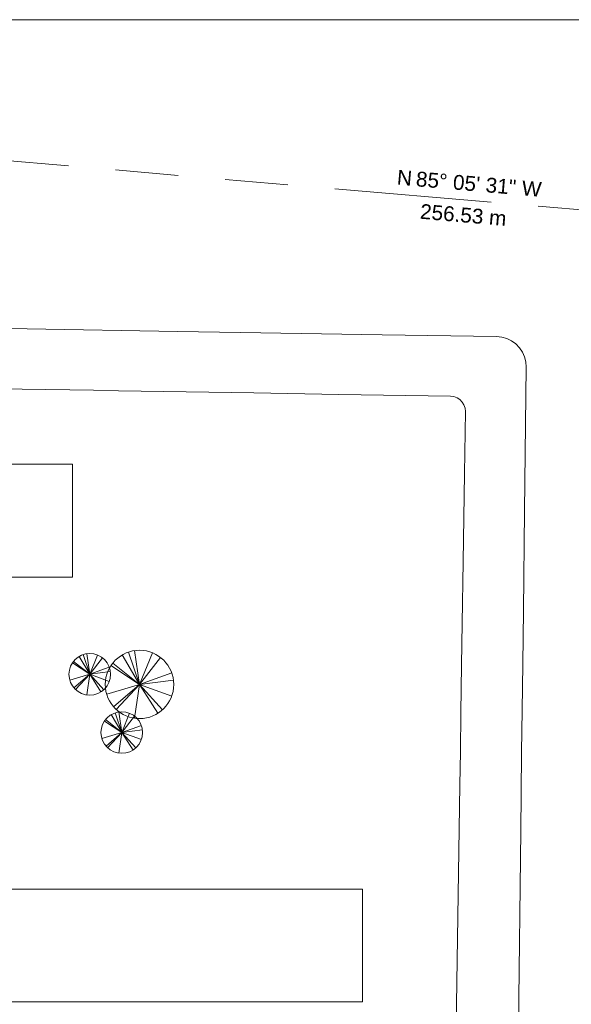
# Model space of a CAD drawing. Header units: millimetres. Extents: x -116676 to 202389, y -76107 to 75729.
# Tile 33 of 34: x 22085 to 77807, y -23756 to 75729. Entities that reach past the tile are written whole.
import ezdxf

# ---------------------------------------------------------------- set-up
doc = ezdxf.new("R2010")
doc.units = ezdxf.units.MM
doc.header["$LTSCALE"] = 1000
doc.linetypes.add('Double dash', pattern=[42.8625, 15.875, -4.7625, 6.35, -4.7625, 6.35, -4.7625])
for name, color, linetype, lineweight in [('C-BLDG-PADS', 91, 'Continuous', 9), ('C-PROP-LINE', 91, 'Double dash', 9), ('C-PROP-LINE-IDEN', 91, 'Continuous', 9), ('C-TOPO', 7, 'Continuous', 9), ('L-PLNT', 71, 'Continuous', 9)]:
    doc.layers.add(name, color=color, linetype=linetype, lineweight=lineweight)
doc.styles.add('Arial', font='arial.ttf', dxfattribs={"height": 1500})

# ---------------------------------------------------------------- blocks, each defined once
blk = doc.blocks.new('M_RPC Tree - Deciduous - Scarlet Oak - 12_5 Meters-105461-Site')
at = {"layer": 'L-PLNT'}
for q in [(-1739, 2989), (-1106, 3277), (-490, 3423), (1300, 3205), (-2712, 2146), (2116, 2735), (-2889, 1901), (3251, 1179), (-3312, -995), (-2619, -2258), (-2369, -2519), (-491, -3423), (3430, 442), (1867, -2911), (2316, -2568), (3255, -1169)]:
    blk.add_line((0, 0), q, dxfattribs=at)
for start, end in [(360, 180), (180, 360)]:
    blk.add_arc((0, 0), 3458, start, end, dxfattribs=at)
blk = doc.blocks.new('M_RPC Tree - Deciduous - Honey Locust - 7_6 Meters-105487-Site')
at = {"layer": 'L-PLNT'}
for q in [(-673, 1992), (-298, 2081), (-1756, 1156), (-1649, 1305), (-1058, 1817), (791, 1948), (1287, 1663), (-2014, -605), (-1592, -1373), (-1441, -1532), (-299, -2081), (1977, 717), (2085, 269), (1135, -1770), (1408, -1562), (1979, -711)]:
    blk.add_line((0, 0), q, dxfattribs=at)
for start, end in [(360, 180), (180, 360)]:
    blk.add_arc((0, 0), 2103, start, end, dxfattribs=at)
blk = doc.blocks.new('Family - ___-111661-Site')
at = {"layer": 'C-PROP-LINE'}
blk.add_line((197841, 46283), (-57744, 68231), dxfattribs=at)

msp = doc.modelspace()

# ---------------------------------------------------------------- linework, layer by layer
at = {"layer": 'C-BLDG-PADS'}
msp.add_lwpolyline([(-10027, -23511), (-10027, 30819), (27412, 30819), (27412, 19415), (7448, 19415), (7448, -89), (14709, -89), (14709, -7284), (7448, -7284), (7448, -12132), (56699, -12132), (56699, -23511)], close=True, dxfattribs=at)
at = {"layer": 'C-TOPO'}
for p, q in [((202389, 75729), (21322, 75729)), ((21210, 44517), (22849, 44490)), ((22849, 44490), (21210, 44517)), ((22849, 44490), (38018, 44239)), ((38018, 44239), (22849, 44490)), ((38018, 44239), (44385, 44134)), ((44385, 44134), (38018, 44239)), ((44385, 44134), (58713, 43897)), ((58713, 43897), (44385, 44134)), ((58713, 43897), (70262, 43706)), ((70262, 43706), (58713, 43897)), ((70262, 43706), (70789, 43651)), ((70789, 43651), (70262, 43706)), ((70789, 43651), (71298, 43506)), ((71298, 43506), (70789, 43651)), ((71298, 43506), (71775, 43274)), ((71775, 43274), (71298, 43506)), ((71775, 43274), (72204, 42964)), ((72204, 42964), (71775, 43274)), ((72204, 42964), (72574, 42584)), ((72574, 42584), (72204, 42964)), ((72574, 42584), (72872, 42146)), ((72872, 42146), (72574, 42584)), ((72872, 42146), (73089, 41663)), ((73089, 41663), (72872, 42146)), ((73089, 41663), (73220, 41150)), ((73220, 41150), (73089, 41663)), ((73220, 41150), (73259, 40621)), ((73259, 40621), (73220, 41150)), ((73259, 40621), (73225, 37744)), ((73225, 37744), (73259, 40621)), ((29556, 38282), (15769, 38511)), ((15769, 38511), (29556, 38282)), ((32081, 38241), (29556, 38282)), ((29556, 38282), (32081, 38241)), ((45731, 38015), (32081, 38241)), ((32081, 38241), (45731, 38015)), ((54329, 37872), (45731, 38015)), ((45731, 38015), (54329, 37872)), ((65606, 37686), (54329, 37872)), ((54329, 37872), (65606, 37686)), ((65944, 37642), (65606, 37686)), ((65606, 37686), (65944, 37642)), ((66264, 37524), (65944, 37642)), ((65944, 37642), (66264, 37524)), ((66550, 37338), (66264, 37524)), ((66264, 37524), (66550, 37338)), ((66787, 37094), (66550, 37338)), ((66550, 37338), (66787, 37094)), ((66964, 36802), (66787, 37094)), ((66787, 37094), (66964, 36802)), ((73225, 37744), (73085, 26062)), ((73085, 26062), (73225, 37744)), ((67072, 36479), (66964, 36802)), ((66964, 36802), (67072, 36479)), ((67012, 29886), (67105, 36139)), ((67105, 36139), (67012, 29886)), ((67105, 36139), (67072, 36479)), ((67072, 36479), (67105, 36139)), ((66880, 20947), (67012, 29886)), ((67012, 29886), (66880, 20947)), ((73085, 26062), (72964, 16038)), ((72964, 16038), (73085, 26062)), ((66789, 14746), (66880, 20947)), ((66880, 20947), (66789, 14746)), ((72964, 16038), (72899, 10610)), ((72899, 10610), (72964, 16038)), ((66726, 10517), (66789, 14746)), ((66789, 14746), (66726, 10517)), ((66655, 5685), (66726, 10517)), ((66726, 10517), (66655, 5685)), ((72899, 10610), (72843, 5948)), ((72843, 5948), (72899, 10610)), ((66597, 1796), (66655, 5685)), ((66655, 5685), (66597, 1796)), ((72843, 5948), (72792, 1726)), ((72792, 1726), (72843, 5948)), ((66546, -1629), (66597, 1796)), ((66597, 1796), (66546, -1629)), ((72792, 1726), (72741, -2506)), ((72741, -2506), (72792, 1726)), ((66146, -28682), (66546, -1629)), ((66546, -1629), (66146, -28682)), ((72741, -2506), (72697, -6234)), ((72697, -6234), (72741, -2506)), ((72697, -6234), (72413, -29869)), ((72413, -29869), (72697, -6234))]:
    msp.add_line(p, q, dxfattribs=at)

# ---------------------------------------------------------------- block references
at = {"layer": 'C-PROP-LINE'}
msp.add_blockref('Family - ___-111661-Site', (0, 0), dxfattribs=at)
at = {"layer": 'L-PLNT'}
for name, p in [('M_RPC Tree - Deciduous - Scarlet Oak - 12_5 Meters-105461-Site', (34189, 8563)), ('M_RPC Tree - Deciduous - Honey Locust - 7_6 Meters-105487-Site', (29161, 9585)), ('M_RPC Tree - Deciduous - Honey Locust - 7_6 Meters-105487-Site', (32399, 3706))]:
    msp.add_blockref(name, p, dxfattribs=at)

# ---------------------------------------------------------------- texts
at = {"layer": 'C-PROP-LINE-IDEN', "char_height": 1500, "attachment_point": 1, "rotation": 355.09195, "style": 'Arial'}
for s, insert, width in [('N', (60277, 60568), 1843.88), ('85° 05\' 31"', (62193, 60403), 12546.41), ('W', (72881, 59486), 2565.4), ('256.53 m', (62609, 57124), 10862.87)]:
    msp.add_mtext(s, dxfattribs=dict(at, insert=insert, width=width))

doc.saveas('drawing.dxf')
